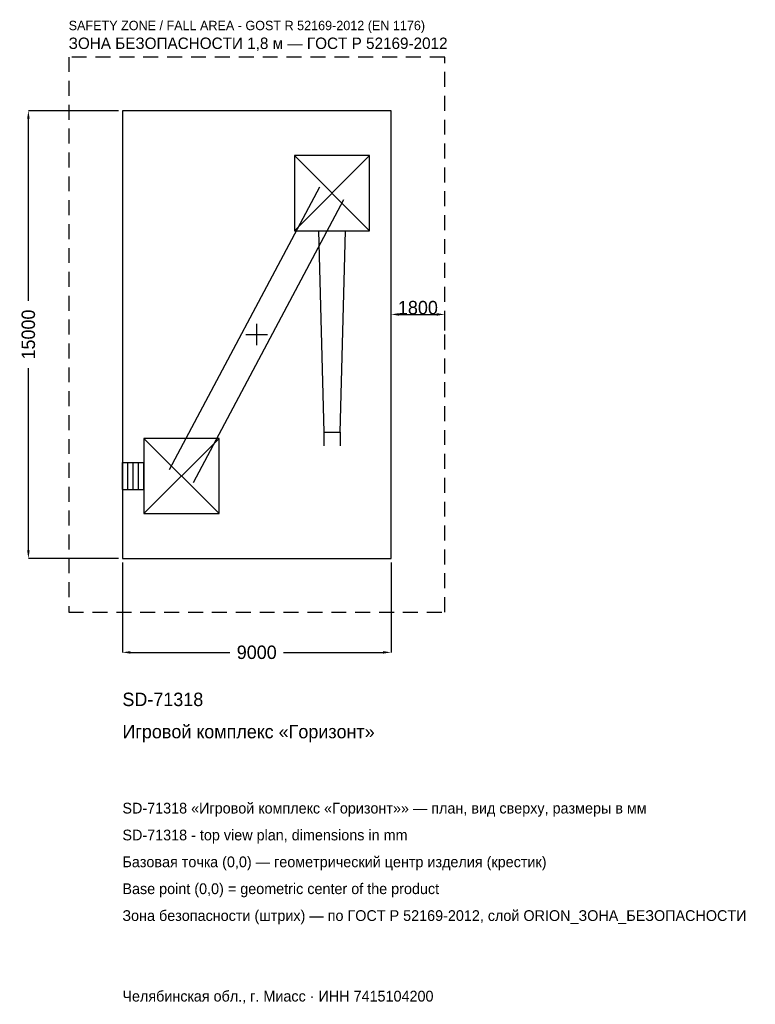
# Model space of a CAD drawing. Header units: metres. Extents: x -7941 to 16704, y -22443 to 10552.
import ezdxf

# ---------------------------------------------------------------- set-up
doc = ezdxf.new("R2010")
doc.units = ezdxf.units.M
doc.linetypes.add('DASHED', pattern=[800, 500, -300])
for name, color, linetype in [('ORION_ДАННЫЕ', 3, 'Continuous'), ('ORION_ЗОНА_БЕЗОПАСНОСТИ', 1, 'Continuous'), ('ORION_КОНТУР', 7, 'Continuous'), ('ORION_РАЗМЕРЫ', 8, 'Continuous')]:
    doc.layers.add(name, color=color, linetype=linetype)
doc.dimstyles.new('ORION', dxfattribs={"dimtxt": 450, "dimasz": 270, "dimexe": 1.25, "dimexo": 135, "dimtad": 1, "dimdec": 0, "dimcen": 2.5, "dimazin": 3, "dimtfac": 1, "dimtmove": 0, "dimatfit": 3, "dimarcsym": 0})

# ---------------------------------------------------------------- blocks, each defined once
blk = doc.blocks.new('_CLOSEDFILLED')
at = {"color": 0, "linetype": 'BYBLOCK'}
blk.add_solid([(-1, 0.16), (0, 0), (-1, -0.16)], dxfattribs=at)
blk = doc.blocks.new('*D1')
for p, q in [((-4500, -7635), (-4500, -10650)), ((4500, -7635), (4500, -10650)), ((-4230, -10650), (-900, -10650)), ((900, -10650), (4230, -10650))]:
    blk.add_line(p, q)
at = {"layer": 'Defpoints'}
for p in [(-4500, -7500), (4500, -7500), (-4500, -10650)]:
    blk.add_point(p, dxfattribs=at)
at = {"layer": 'ORION_РАЗМЕРЫ', "xscale": 270, "yscale": 270, "rotation": 180}
blk.add_blockref('_CLOSEDFILLED', (-4500, -10650), dxfattribs=at)
at = {"layer": 'ORION_РАЗМЕРЫ', "xscale": 270, "yscale": 270}
blk.add_blockref('_CLOSEDFILLED', (4500, -10650), dxfattribs=at)
at = {"layer": 'ORION_РАЗМЕРЫ', "insert": (0, -10650), "char_height": 450, "attachment_point": 5}
blk.add_mtext('9000', dxfattribs=at)
blk = doc.blocks.new('*D2')
for p, q in [((-4635, 7500), (-7650, 7500)), ((-7650, 1125), (-7650, 7230)), ((-7650, -7230), (-7650, -1125)), ((-4635, -7500), (-7650, -7500))]:
    blk.add_line(p, q)
at = {"layer": 'Defpoints'}
for p in [(-4500, 7500), (-7650, -7500), (-4500, -7500)]:
    blk.add_point(p, dxfattribs=at)
at = {"layer": 'ORION_РАЗМЕРЫ', "xscale": 270, "yscale": 270}
for p, rotation in [((-7650, 7500), 90), ((-7650, -7500), 270)]:
    blk.add_blockref('_CLOSEDFILLED', p, dxfattribs=dict(at, rotation=rotation))
at = {"layer": 'ORION_РАЗМЕРЫ', "insert": (-7650, 0), "char_height": 450, "attachment_point": 5, "rotation": 90}
blk.add_mtext('15000', dxfattribs=at)
blk = doc.blocks.new('ОРИОН SD-71318 Игровой комплекс Горизонт')
at = {"layer": 'ORION_ЗОНА_БЕЗОПАСНОСТИ', "linetype": 'DASHED'}
blk.add_lwpolyline([(-6300, -9300), (6300, -9300), (6300, 9300), (-6300, 9300)], close=True, dxfattribs=at)
at = {"layer": 'ORION_КОНТУР'}
for p, q in [((1260, 3480), (3780, 6000)), ((1260, 6000), (3780, 3480)), ((-2920.5, -4527.1), (2119.5, 4952.9)), ((-2119.5, -4952.9), (2920.5, 4527.1)), ((2247.8, -3270), (2247.8, -3723.6)), ((2792.2, -3270), (2792.2, -3723.6)), ((-3780, -6000), (-1260, -3480)), ((-3780, -3480), (-1260, -6000)), ((-4500, -4286.4), (-3780, -4286.4)), ((-4500, -5193.6), (-4500, -4286.4)), ((-4320, -5193.6), (-4320, -4286.4)), ((-4140, -5193.6), (-4140, -4286.4)), ((-3960, -5193.6), (-3960, -4286.4)), ((-3780, -5193.6), (-3780, -4286.4)), ((-4500, -5193.6), (-3780, -5193.6))]:
    blk.add_line(p, q, dxfattribs=at)
for points in [[(-4500, -7500), (4500, -7500), (4500, 7500), (-4500, 7500)], [(1260, 3480), (3780, 3480), (3780, 6000), (1260, 6000)], [(-3780, -6000), (-1260, -6000), (-1260, -3480), (-3780, -3480)]]:
    blk.add_lwpolyline(points, close=True, dxfattribs=at)
blk.add_lwpolyline([(2066.4, 3480), (2247.8, -3270), (2792.2, -3270), (2973.6, 3480)], dxfattribs=at)
at = {"layer": 'ORION_РАЗМЕРЫ'}
for p, q in [((0, -360), (0, 360)), ((-360, 0), (360, 0))]:
    blk.add_line(p, q, dxfattribs=at)
at = {"layer": 'ORION_ДАННЫЕ'}
for tag, p in [('АРТИКУЛ', (-4500, -12450)), ('НАИМЕНОВАНИЕ', (-4500, -13530))]:
    blk.add_attdef(tag, p, '', height=450, dxfattribs=at)
at = {"layer": 'ORION_ДАННЫЕ', "flags": 1}
for tag, p in [('ПРОИЗВОДИТЕЛЬ', (-4500, -14610)), ('ТЕЛЕФОН', (-4500, -15690)), ('САЙТ', (-4500, -17850)), ('АДРЕС', (-4500, -18930)), ('РЕКВИЗИТЫ', (-4500, -20010)), ('ГАБАРИТЫ', (-4500, -21090)), ('ЗОНА_БЕЗОПАСНОСТИ', (-4500, -22170))]:
    blk.add_attdef(tag, p, '', height=450, dxfattribs=at)
at = {"layer": 'ORION_ЗОНА_БЕЗОПАСНОСТИ', "color": 1}
for s, height, p in [('SAFETY ZONE / FALL AREA - GOST R 52169-2012 (EN 1176)', 315, (-6300, 10200)), ('ЗОНА БЕЗОПАСНОСТИ 1,8 м — ГОСТ Р 52169-2012', 382.5, (-6300, 9570))]:
    blk.add_text(s, height=height, dxfattribs=at).set_placement(p)
at = {"layer": 'ORION_РАЗМЕРЫ'}
dim = blk.add_linear_dim(base=(-7650, -7500), p1=(-4500, -7500), p2=(-4500, 7500), angle=90, dimstyle='ORION', dxfattribs=at)
dim.commit()
dim.dimension.update_dxf_attribs({"geometry": '*D2', "text_midpoint": (-7650, 0)})
blk.add_linear_dim(base=(4500, 675), p1=(4500, 0), p2=(6300, 0), dimstyle='ORION', dxfattribs=at).render()
dim = blk.add_linear_dim(base=(-4500, -10650), p1=(-4500, -7500), p2=(4500, -7500), dimstyle='ORION', dxfattribs=at)
dim.commit()
dim.dimension.update_dxf_attribs({"geometry": '*D1', "text_midpoint": (0, -10650)})

msp = doc.modelspace()

# ---------------------------------------------------------------- block references
msp.add_blockref('ОРИОН SD-71318 Игровой комплекс Горизонт', (0, 0)).add_auto_attribs({'АРТИКУЛ': 'SD-71318', 'НАИМЕНОВАНИЕ': 'Игровой комплекс «Горизонт»'})

# ---------------------------------------------------------------- texts
at = {"layer": 'ORION_ДАННЫЕ', "color": 3}
for s, p in [('SD-71318 «Игровой комплекс «Горизонт»» — план, вид сверху, размеры в мм', (-4500, -16050)), ('SD-71318 - top view plan, dimensions in mm', (-4500, -16950)), ('Челябинская обл., г. Миасс · ИНН 7415104200', (-4500, -22350))]:
    msp.add_text(s, height=360, dxfattribs=at).set_placement(p)
at = {"layer": 'ORION_ДАННЫЕ', "color": 7}
for s, p in [('Базовая точка (0,0) — геометрический центр изделия (крестик)', (-4500, -17850)), ('Base point (0,0) = geometric center of the product', (-4500, -18750))]:
    msp.add_text(s, height=360, dxfattribs=at).set_placement(p)
at = {"layer": 'ORION_ДАННЫЕ', "color": 1}
msp.add_text('Зона безопасности (штрих) — по ГОСТ Р 52169-2012, слой ORION_ЗОНА_БЕЗОПАСНОСТИ', height=360, dxfattribs=at).set_placement((-4500, -19650))

doc.saveas('drawing.dxf')
